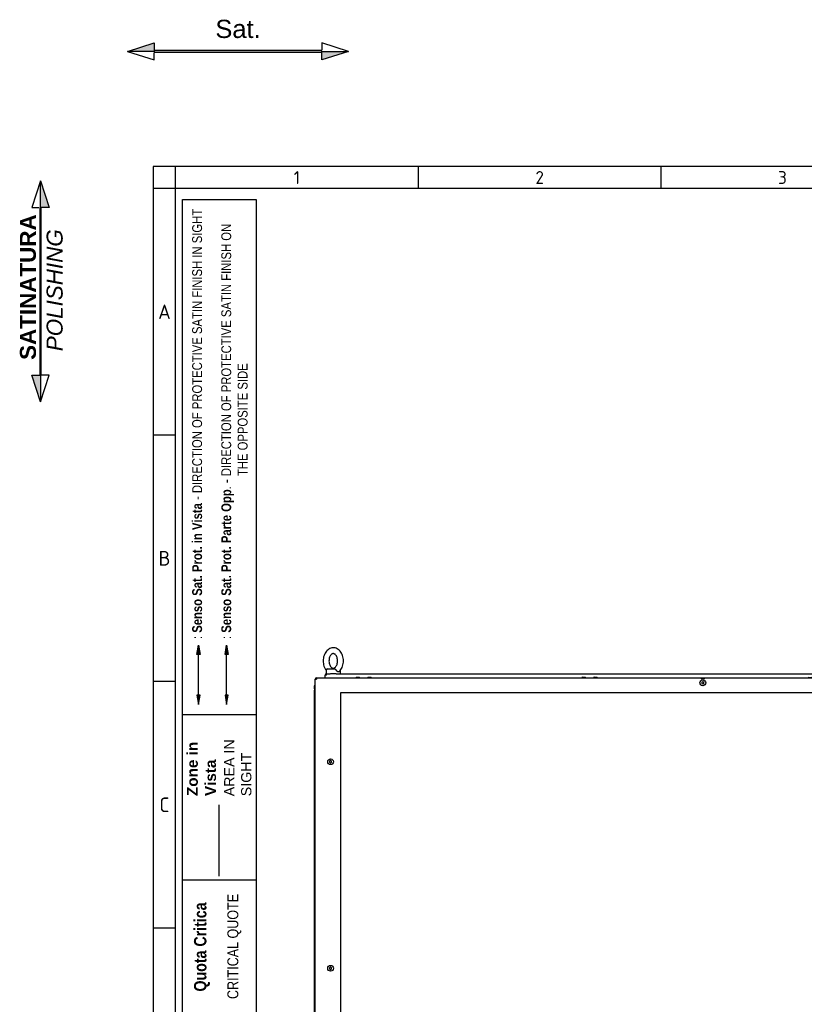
# Model space of a CAD drawing. Extents: x -12 to 412, y 11 to 308.
# Tile 4 of 11: x -12 to 96, y 173 to 308. Entities that reach past the tile are written whole.
import ezdxf
from ezdxf.lldxf.tags import DXFTag

# ---------------------------------------------------------------- set-up
doc = ezdxf.new("R2010")
doc.units = 0
doc.layers.get('0').update_dxf_attribs({"linetype": 'CONTINUOUS'})
for name, color, linetype in [('_TRANSLATION', 7, 'CONTINUOUS'), ('AE00100_03', 7, 'CONTINUOUS'), ('AE00219_03', 7, 'CONTINUOUS'), ('AE00715_01', 7, 'CONTINUOUS'), ('DEFAULT', 7, 'CONTINUOUS'), ('DV6__TRANSLATION', 7, 'CONTINUOUS'), ('F0000000_96', 7, 'CONTINUOUS'), ('M0000000_06', 7, 'CONTINUOUS'), ('M0000000_29', 7, 'CONTINUOUS'), ('M0000000_44', 7, 'CONTINUOUS'), ('M0000000_52', 7, 'CONTINUOUS'), ('M0000000_55', 7, 'CONTINUOUS')]:
    doc.layers.add(name, color=color, linetype=linetype)
tags = doc.linetypes.add('CENTER2', pattern=[28.575, 19.05, -3.175, 3.175, -3.175]).pattern_tags.tags
tags[10:11] = [DXFTag(74, 4), DXFTag(75, 0), DXFTag(340, '0'), DXFTag(46, 0.0), DXFTag(50, 0.0), DXFTag(44, 0.0), DXFTag(45, 0.0)]
tags[8:9] = [DXFTag(74, 4), DXFTag(75, 0), DXFTag(340, '0'), DXFTag(46, 0.0), DXFTag(50, 0.0), DXFTag(44, 0.0), DXFTag(45, 0.0)]
tags[6:7] = [DXFTag(74, 4), DXFTag(75, 0), DXFTag(340, '0'), DXFTag(46, 0.0), DXFTag(50, 0.0), DXFTag(44, 0.0), DXFTag(45, 0.0)]
tags[4:5] = [DXFTag(74, 4), DXFTag(75, 0), DXFTag(340, '0'), DXFTag(46, 0.0), DXFTag(50, 0.0), DXFTag(44, 0.0), DXFTag(45, 0.0)]
tags = doc.linetypes.add('DASHDOT2', pattern=[12.7, 6.35, -3.175, 0, -3.175]).pattern_tags.tags
tags[10:11] = [DXFTag(74, 4), DXFTag(75, 0), DXFTag(340, '0'), DXFTag(46, 0.0), DXFTag(50, 0.0), DXFTag(44, 0.0), DXFTag(45, 0.0)]
tags[8:9] = [DXFTag(74, 4), DXFTag(75, 0), DXFTag(340, '0'), DXFTag(46, 0.0), DXFTag(50, 0.0), DXFTag(44, 0.0), DXFTag(45, 0.0)]
tags[6:7] = [DXFTag(74, 4), DXFTag(75, 0), DXFTag(340, '0'), DXFTag(46, 0.0), DXFTag(50, 0.0), DXFTag(44, 0.0), DXFTag(45, 0.0)]
tags[4:5] = [DXFTag(74, 4), DXFTag(75, 0), DXFTag(340, '0'), DXFTag(46, 0.0), DXFTag(50, 0.0), DXFTag(44, 0.0), DXFTag(45, 0.0)]
tags = doc.linetypes.add('HIDDEN2', pattern=[4.7625, 3.175, -1.5875]).pattern_tags.tags
tags[6:7] = [DXFTag(74, 4), DXFTag(75, 0), DXFTag(340, '0'), DXFTag(46, 0.0), DXFTag(50, 0.0), DXFTag(44, 0.0), DXFTag(45, 0.0)]
tags[4:5] = [DXFTag(74, 4), DXFTag(75, 0), DXFTag(340, '0'), DXFTag(46, 0.0), DXFTag(50, 0.0), DXFTag(44, 0.0), DXFTag(45, 0.0)]

# ---------------------------------------------------------------- blocks, each defined once
blk = doc.blocks.new('SE5')
at = {"layer": 'AE00100_03', "color": 7, "linetype": 'CONTINUOUS'}
for p, q in [((34.49, 217.5), (34.13, 217.5)), ((36.09, 217.5), (35.73, 217.5)), ((65.49, 217.5), (65.13, 217.5)), ((67.09, 217.5), (66.73, 217.5)), ((96.2, 217.5), (96.56, 217.5)), ((97.8, 217.5), (98.16, 217.5)), ((127.2, 217.5), (127.56, 217.5)), ((128.8, 217.5), (129.16, 217.5))]:
    blk.add_line(p, q, dxfattribs=at)
for centre, start, end in [((34.13, 217.42), 90, 180), ((34.49, 217.42), 0, 90), ((35.73, 217.42), 90, 180), ((36.09, 217.42), 0, 90), ((65.13, 217.42), 90, 180), ((65.49, 217.42), 0, 90), ((66.73, 217.42), 90, 180), ((67.09, 217.42), 0, 90), ((96.2, 217.42), 90, 180), ((96.56, 217.42), 0, 90), ((97.8, 217.42), 90, 180), ((98.16, 217.42), 0, 90), ((127.2, 217.42), 90, 180), ((127.56, 217.42), 0, 90), ((128.8, 217.42), 90, 180), ((129.16, 217.42), 0, 90)]:
    blk.add_arc(centre, 0.0867, start, end, dxfattribs=at)
at = {"layer": 'AE00219_03', "color": 7, "linetype": 'CONTINUOUS'}
for p, q in [((81.65, 216.9), (81.51, 216.83)), ((81.51, 216.83), (81.51, 216.67)), ((81.51, 216.67), (81.65, 216.6)), ((81.78, 216.83), (81.65, 216.9)), ((81.65, 216.6), (81.78, 216.67)), ((81.78, 216.67), (81.78, 216.83)), ((30.58, 206.07), (30.45, 205.99)), ((30.45, 205.99), (30.45, 205.84)), ((30.45, 205.84), (30.58, 205.76)), ((30.71, 205.99), (30.58, 206.07)), ((30.58, 205.76), (30.71, 205.84)), ((30.71, 205.84), (30.71, 205.99)), ((132.71, 206.07), (132.58, 205.99)), ((132.58, 205.99), (132.58, 205.84)), ((132.58, 205.84), (132.71, 205.76)), ((132.85, 205.99), (132.71, 206.07)), ((132.71, 205.76), (132.85, 205.84)), ((132.85, 205.84), (132.85, 205.99)), ((30.58, 177.74), (30.45, 177.66)), ((30.45, 177.66), (30.45, 177.51)), ((30.45, 177.51), (30.58, 177.43)), ((30.71, 177.66), (30.58, 177.74)), ((30.58, 177.43), (30.71, 177.51)), ((30.71, 177.51), (30.71, 177.66)), ((132.71, 177.74), (132.58, 177.66)), ((132.58, 177.66), (132.58, 177.51)), ((132.58, 177.51), (132.71, 177.43)), ((132.85, 177.66), (132.71, 177.74)), ((132.71, 177.43), (132.85, 177.51)), ((132.85, 177.51), (132.85, 177.66)), ((30.58, 138.07), (30.45, 137.99)), ((30.45, 137.99), (30.45, 137.84)), ((30.45, 137.84), (30.58, 137.76)), ((30.71, 137.99), (30.58, 138.07)), ((30.58, 137.76), (30.71, 137.84)), ((30.71, 137.84), (30.71, 137.99)), ((132.71, 138.07), (132.58, 137.99)), ((132.58, 137.99), (132.58, 137.84)), ((132.58, 137.84), (132.71, 137.76)), ((132.85, 137.99), (132.71, 138.07)), ((132.71, 137.76), (132.85, 137.84)), ((132.85, 137.84), (132.85, 137.99)), ((30.58, 109.74), (30.45, 109.66)), ((30.45, 109.66), (30.45, 109.51)), ((30.45, 109.51), (30.58, 109.43)), ((30.71, 109.66), (30.58, 109.74)), ((30.58, 109.43), (30.71, 109.51)), ((30.71, 109.51), (30.71, 109.66)), ((132.71, 109.74), (132.58, 109.66)), ((132.58, 109.66), (132.58, 109.51)), ((132.58, 109.51), (132.71, 109.43)), ((132.85, 109.66), (132.71, 109.74)), ((132.71, 109.43), (132.85, 109.51)), ((132.85, 109.51), (132.85, 109.66)), ((81.65, 98.9), (81.51, 98.83)), ((81.51, 98.83), (81.51, 98.67)), ((81.51, 98.67), (81.65, 98.6)), ((81.78, 98.83), (81.65, 98.9)), ((81.65, 98.6), (81.78, 98.67)), ((81.78, 98.67), (81.78, 98.83))]:
    blk.add_line(p, q, dxfattribs=at)
for centre in [(81.65, 216.75), (30.58, 205.92), (132.71, 205.92), (30.58, 177.58), (132.71, 177.58), (30.58, 137.92), (132.71, 137.92), (30.58, 109.58), (132.71, 109.58), (81.65, 98.75)]:
    blk.add_circle(centre, 0.4, dxfattribs=at)
at = {"layer": 'AE00715_01', "color": 7, "linetype": 'CONTINUOUS'}
for p, q in [((29.95, 218.45), (29.95, 217.98)), ((30.03, 217.98), (29.95, 217.98)), ((30.15, 218.65), (31.17, 218.65)), ((31.35, 217.98), (30.55, 217.98)), ((31.95, 217.98), (31.95, 218.45)), ((131.35, 218.45), (131.35, 217.98)), ((131.94, 217.98), (132.75, 217.98)), ((132.13, 218.65), (133.15, 218.65)), ((133.26, 217.98), (133.35, 217.98)), ((133.35, 217.98), (133.35, 218.45))]:
    blk.add_line(p, q, dxfattribs=at)
for centre, start, end in [((30.15, 218.45), 90, 180), ((133.15, 218.45), 0, 90)]:
    blk.add_arc(centre, 0.2, start, end, dxfattribs=at)
for points, knots in [([(30.95, 221.55), (30.88, 221.55), (30.73, 221.54), (30.47, 221.46), (30.22, 221.3), (29.99, 221.08), (29.81, 220.81), (29.67, 220.49), (29.58, 220.13), (29.55, 219.75), (29.58, 219.38), (29.66, 219.01), (29.79, 218.72), (29.9, 218.55), (29.95, 218.49)], [0, 0, 0, 0, 0.0511613, 0.1288559, 0.2067494, 0.2863582, 0.3682439, 0.451924, 0.536534, 0.6214446, 0.7066272, 0.7922322, 0.8784264, 0.9370041, 0.9370041, 0.9370041, 0.9370041]), ([(30.95, 220.75), (30.97, 220.75), (31.02, 220.75), (31.12, 220.71), (31.25, 220.61), (31.38, 220.44), (31.47, 220.21), (31.53, 219.95), (31.54, 219.67), (31.5, 219.4), (31.42, 219.16), (31.31, 218.96), (31.18, 218.83), (31.05, 218.76), (30.94, 218.74), (30.82, 218.77), (30.69, 218.85), (30.56, 218.99), (30.45, 219.2), (30.38, 219.45), (30.35, 219.72), (30.37, 220), (30.43, 220.25), (30.54, 220.47), (30.66, 220.63), (30.79, 220.72), (30.88, 220.75), (30.93, 220.75), (30.95, 220.75)], [0, 0, 0, 0, 0.019258, 0.061394, 0.099902, 0.141134, 0.181305, 0.221357, 0.261507, 0.30164, 0.341458, 0.380828, 0.42004, 0.459856, 0.502645, 0.548363, 0.58758, 0.62531, 0.665613, 0.705679, 0.74579, 0.785955, 0.825929, 0.865471, 0.904665, 0.944071, 0.985261, 1, 1, 1, 1]), ([(31.77, 218.31), (31.82, 218.35), (31.93, 218.45), (32.09, 218.7), (32.23, 219.02), (32.32, 219.38), (32.35, 219.75), (32.32, 220.13), (32.23, 220.49), (32.08, 220.82), (31.88, 221.11), (31.63, 221.34), (31.35, 221.49), (31.11, 221.55), (30.98, 221.55), (30.95, 221.55)], [0, 0, 0, 0, 0.042756, 0.124685, 0.208392, 0.293016, 0.377934, 0.463126, 0.548744, 0.634953, 0.72173, 0.808235, 0.892989, 0.974771, 1, 1, 1, 1]), ([(132.35, 221.55), (132.28, 221.55), (132.13, 221.54), (131.87, 221.46), (131.62, 221.3), (131.39, 221.08), (131.21, 220.81), (131.07, 220.49), (130.98, 220.13), (130.95, 219.75), (130.98, 219.38), (131.06, 219.01), (131.21, 218.69), (131.37, 218.44), (131.48, 218.34), (131.52, 218.31)], [0, 0, 0, 0, 0.051155, 0.12884, 0.206723, 0.286322, 0.368198, 0.451867, 0.536467, 0.621367, 0.706539, 0.792133, 0.878316, 0.965074, 1, 1, 1, 1]), ([(132.35, 220.75), (132.37, 220.75), (132.42, 220.75), (132.52, 220.71), (132.65, 220.61), (132.78, 220.44), (132.87, 220.21), (132.93, 219.95), (132.94, 219.67), (132.9, 219.4), (132.82, 219.16), (132.71, 218.96), (132.58, 218.83), (132.45, 218.76), (132.34, 218.74), (132.22, 218.77), (132.09, 218.85), (131.96, 218.99), (131.85, 219.2), (131.78, 219.45), (131.75, 219.72), (131.77, 220), (131.83, 220.25), (131.94, 220.47), (132.06, 220.63), (132.19, 220.72), (132.28, 220.75), (132.33, 220.75), (132.35, 220.75)], [0, 0, 0, 0, 0.019258, 0.061394, 0.099902, 0.141134, 0.181305, 0.221357, 0.261507, 0.30164, 0.341458, 0.380828, 0.42004, 0.459856, 0.502645, 0.548363, 0.58758, 0.62531, 0.665613, 0.705679, 0.74579, 0.785955, 0.825929, 0.865471, 0.904665, 0.944071, 0.985261, 1, 1, 1, 1]), ([(133.32, 218.46), (133.38, 218.53), (133.5, 218.71), (133.63, 219.02), (133.72, 219.38), (133.75, 219.75), (133.72, 220.13), (133.63, 220.49), (133.48, 220.82), (133.28, 221.11), (133.03, 221.34), (132.75, 221.49), (132.51, 221.55), (132.38, 221.55), (132.35, 221.55)], [0.0542613, 0.0542613, 0.0542613, 0.0542613, 0.1248106, 0.2085062, 0.2931176, 0.3780234, 0.4632034, 0.5488085, 0.6350055, 0.7217698, 0.8082627, 0.893004, 0.9747743, 1, 1, 1, 1]), ([(31.17, 218.65), (31.18, 218.65), (31.18, 218.65), (31.2, 218.64), (31.21, 218.64), (31.23, 218.63), (31.24, 218.62), (31.25, 218.61), (31.26, 218.6), (31.28, 218.58), (31.29, 218.57), (31.31, 218.55), (31.31, 218.54), (31.34, 218.5), (31.35, 218.48), (31.37, 218.45)], [0, 0, 0, 0, 0.125, 0.125, 0.25, 0.25, 0.375, 0.375, 0.5, 0.5, 0.625, 0.625, 0.75, 0.75, 1, 1, 1, 1]), ([(31.78, 218.3), (31.77, 218.3), (31.76, 218.29), (31.74, 218.28), (31.73, 218.27), (31.71, 218.26), (31.7, 218.26), (31.68, 218.25), (31.67, 218.25), (31.64, 218.25), (31.63, 218.25), (31.6, 218.26), (31.59, 218.26), (31.56, 218.27), (31.55, 218.28), (31.52, 218.29), (31.51, 218.3), (31.47, 218.32), (31.45, 218.34), (31.41, 218.38), (31.4, 218.39), (31.38, 218.42), (31.37, 218.43), (31.37, 218.45)], [0.2532742, 0.2532742, 0.2532742, 0.2532742, 0.3125, 0.3125, 0.375, 0.375, 0.4375, 0.4375, 0.5, 0.5, 0.5625, 0.5625, 0.625, 0.625, 0.6875, 0.6875, 0.75, 0.75, 0.875, 0.875, 0.9375, 0.9375, 1, 1, 1, 1]), ([(131.93, 218.45), (131.91, 218.42), (131.89, 218.39), (131.85, 218.34), (131.82, 218.32), (131.78, 218.3), (131.77, 218.29), (131.74, 218.28), (131.73, 218.27), (131.7, 218.26), (131.69, 218.26), (131.66, 218.25), (131.65, 218.25), (131.63, 218.25), (131.62, 218.25), (131.59, 218.26), (131.58, 218.26), (131.56, 218.27), (131.55, 218.28), (131.53, 218.29), (131.52, 218.3), (131.51, 218.3)], [0, 0, 0, 0, 0.125, 0.125, 0.25, 0.25, 0.3125, 0.3125, 0.375, 0.375, 0.4375, 0.4375, 0.5, 0.5, 0.5625, 0.5625, 0.625, 0.625, 0.6875, 0.6875, 0.7486086, 0.7486086, 0.7486086, 0.7486086]), ([(131.93, 218.45), (131.94, 218.48), (131.95, 218.5), (131.98, 218.54), (131.99, 218.55), (132, 218.57), (132.01, 218.58), (132.03, 218.6), (132.04, 218.61), (132.06, 218.62), (132.07, 218.63), (132.08, 218.64), (132.09, 218.64), (132.11, 218.65), (132.12, 218.65), (132.13, 218.65)], [0, 0, 0, 0, 0.25, 0.25, 0.375, 0.375, 0.5, 0.5, 0.625, 0.625, 0.75, 0.75, 0.875, 0.875, 1, 1, 1, 1])]:
    blk.add_open_spline(points, degree=3, knots=knots, dxfattribs=at)
at = {"layer": 'DV6__TRANSLATION', "color": 7, "linetype": 'CENTER2'}
for p, q in [((31.98, 100.08), (31.98, 215.42)), ((31.98, 215.42), (131.31, 215.42)), ((131.31, 215.42), (131.31, 100.08)), ((131.31, 100.08), (31.98, 100.08))]:
    blk.add_line(p, q, dxfattribs=at)
at = {"layer": 'F0000000_96', "color": 7, "linetype": 'CONTINUOUS'}
for p, q in [((28.45, 98.27), (28.45, 217.23)), ((28.45, 217.23), (28.63, 217.23)), ((28.63, 217.42), (134.66, 217.42)), ((28.63, 217.42), (28.63, 217.42)), ((134.66, 217.42), (134.66, 217.42)), ((134.85, 217.23), (134.66, 217.23)), ((134.85, 98.27), (134.85, 217.23)), ((28.45, 98.27), (28.63, 98.27)), ((28.63, 98.08), (134.66, 98.08)), ((28.63, 98.08), (28.63, 98.08)), ((134.85, 98.27), (134.66, 98.27)), ((134.66, 98.08), (134.66, 98.08))]:
    blk.add_line(p, q, dxfattribs=at)
for centre, radius, start, end in [((28.63, 217.23), 0.187, 90, 180), ((40.23, 217.24), 11.6, 179.1297, 180.0518), ((81.65, 216.75), 0.558, 59.3255, 120.6745), ((134.66, 217.23), 0.187, 0, 90), ((124.39, 217.25), 10.27, 359.8886, 0.9299), ((28.63, 98.27), 0.187, 180, 270), ((38.9, 98.25), 10.27, 179.8886, 180.9299), ((81.65, 98.75), 0.558, 239.3255, 300.6745), ((124.39, 98.25), 10.27, 359.0701, 0.1114), ((134.66, 98.27), 0.187, 270, 0)]:
    blk.add_arc(centre, radius, start, end, dxfattribs=at)
at = {"layer": 'M0000000_06', "color": 7, "linetype": 'CONTINUOUS'}
for p, q in [((29.96, 98.08), (29.96, 97.92)), ((30.01, 97.92), (30.01, 98.08)), ((31.51, 97.75), (30.18, 97.75)), ((30.18, 97.7), (30.45, 97.7)), ((30.45, 97.63), (30.45, 97.75)), ((30.58, 97.62), (30.46, 97.62)), ((31.31, 97.62), (30.58, 97.62)), ((31.43, 97.62), (31.31, 97.62)), ((31.45, 97.63), (31.45, 97.75)), ((31.45, 97.7), (31.51, 97.7)), ((31.51, 97.92), (31.51, 98.08)), ((31.51, 97.7), (31.51, 97.92)), ((31.51, 97.7), (31.58, 97.7)), ((31.58, 97.92), (31.58, 98.08)), ((31.58, 97.7), (31.58, 97.92)), ((131.71, 98.08), (131.71, 97.92)), ((131.71, 97.92), (131.71, 97.7)), ((131.78, 97.7), (131.71, 97.7)), ((131.78, 98.08), (131.78, 97.92)), ((131.78, 97.92), (131.78, 97.7)), ((133.11, 97.75), (131.78, 97.75)), ((131.78, 97.7), (131.85, 97.7)), ((131.85, 97.63), (131.85, 97.75)), ((131.98, 97.62), (131.86, 97.62)), ((132.71, 97.62), (131.98, 97.62)), ((132.83, 97.62), (132.71, 97.62)), ((132.85, 97.63), (132.85, 97.75)), ((132.85, 97.7), (133.11, 97.7)), ((133.28, 98.08), (133.28, 97.92)), ((133.33, 97.92), (133.33, 98.08))]:
    blk.add_line(p, q, dxfattribs=at)
for centre, radius, start, end in [((30.18, 97.92), 0.217, 180, 270), ((30.18, 97.92), 0.167, 180, 270), ((30.46, 97.63), 0.0167, 180, 270), ((31.43, 97.63), 0.0167, 270, 0), ((131.86, 97.63), 0.0167, 180, 270), ((132.83, 97.63), 0.0167, 270, 0), ((133.11, 97.92), 0.167, 270, 0), ((133.11, 97.92), 0.217, 270, 0)]:
    blk.add_arc(centre, radius, start, end, dxfattribs=at)
at = {"layer": 'M0000000_29', "color": 7, "linetype": 'CONTINUOUS'}
for p, q in [((28.31, 215.75), (28.31, 99.75)), ((28.45, 215.75), (28.31, 215.75)), ((134.85, 215.75), (134.98, 215.75)), ((134.98, 99.75), (134.98, 215.75)), ((28.45, 99.75), (28.31, 99.75)), ((134.85, 99.75), (134.98, 99.75))]:
    blk.add_line(p, q, dxfattribs=at)
at = {"layer": 'M0000000_44', "color": 7, "linetype": 'CONTINUOUS'}
for p, q in [((28.31, 216.27), (28.31, 216)), ((28.39, 216), (28.39, 216.27)), ((28.4, 216.27), (28.4, 216)), ((134.89, 216.27), (134.89, 216)), ((134.9, 216), (134.9, 216.27)), ((134.98, 216.27), (134.98, 216)), ((28.31, 99.23), (28.31, 99.5)), ((28.39, 99.5), (28.39, 99.23)), ((28.4, 99.23), (28.4, 99.5)), ((134.89, 99.23), (134.89, 99.5)), ((134.9, 99.5), (134.9, 99.23)), ((134.98, 99.23), (134.98, 99.5))]:
    blk.add_line(p, q, dxfattribs=at)
for centre, radius, start, end in [((28.4, 216.27), 0.0833, 53.1301, 180), ((28.4, 216.27), 0.00333, 0, 180), ((134.9, 216.27), 0.0833, 0, 126.8699), ((134.9, 216.27), 0.00333, 0, 180), ((28.56, 216), 0.247, 180, 242.6478), ((28.56, 216), 0.167, 180, 227.1564), ((28.57, 216), 0.167, 180, 223.9455), ((134.73, 216), 0.247, 297.3522, 0), ((134.73, 216), 0.167, 312.8436, 0), ((134.73, 216), 0.167, 316.0545, 0), ((28.56, 99.5), 0.247, 117.3522, 180), ((28.4, 99.23), 0.0833, 180, 306.8699), ((28.56, 99.5), 0.167, 132.8436, 180), ((28.4, 99.23), 0.00333, 180, 0), ((28.57, 99.5), 0.167, 136.0545, 180), ((134.73, 99.5), 0.247, 0, 62.6478), ((134.73, 99.5), 0.167, 0, 47.1564), ((134.73, 99.5), 0.167, 0, 43.9455), ((134.9, 99.23), 0.0833, 233.1301, 0), ((134.9, 99.23), 0.00333, 180, 0)]:
    blk.add_arc(centre, radius, start, end, dxfattribs=at)
at = {"layer": 'M0000000_52', "color": 7, "linetype": 'CONTINUOUS'}
blk.add_line((131.71, 97.75), (31.58, 97.75), dxfattribs=at)
at = {"layer": 'M0000000_55', "color": 7, "linetype": 'CONTINUOUS'}
for p, q in [((29.85, 217.42), (29.85, 217.8)), ((29.85, 217.8), (29.85, 217.8)), ((29.85, 217.8), (29.85, 217.8)), ((30.03, 217.98), (30.54, 217.98)), ((30.03, 217.8), (30.03, 217.98)), ((31.35, 217.98), (131.94, 217.98)), ((132.75, 217.98), (133.26, 217.98)), ((133.26, 217.98), (133.26, 217.8)), ((133.45, 217.8), (133.45, 217.81)), ((133.45, 217.8), (133.45, 217.42))]:
    blk.add_line(p, q, dxfattribs=at)
for centre, radius, start, end in [((30.03, 217.8), 0.187, 90.0029, 179.9971), ((30.02, 206.2), 11.6, 89.9482, 90.8683), ((133.26, 217.8), 0.187, 3.2641, 90), ((133.28, 207.35), 10.44, 89.0833, 90.1028)]:
    blk.add_arc(centre, radius, start, end, dxfattribs=at)
blk = doc.blocks.new('SAT')
at = {"linetype": 'CONTINUOUS'}
for points in [[(-15.18, -1.89), (-11.5, -1.89), (-11.5, -0.72)], [(11.5, -2), (11.5, -1.78), (-11.5, -1.78), (-11.5, -2)], [(15.18, -1.89), (11.5, -1.89), (11.5, -3.06)]]:
    blk.add_hatch(color=7, dxfattribs=at).paths.add_polyline_path(points)
at = {"color": 7, "linetype": 'CONTINUOUS'}
for p, q in [((15.18, -1.89), (11.5, -0.72)), ((11.5, -0.72), (11.5, -1.68)), ((-15.18, -1.89), (-11.5, -3.06)), ((-11.5, -3.06), (-11.5, -2.1))]:
    blk.add_line(p, q, dxfattribs=at)
for points in [[(-15.18, -1.89), (-11.5, -0.72), (-11.5, -1.89), (-15.18, -1.89)], [(11.5, -2), (11.5, -1.78), (-11.5, -1.78), (-11.5, -2), (11.5, -2)], [(15.18, -1.89), (11.5, -3.06), (11.5, -1.89), (15.18, -1.89)]]:
    blk.add_lwpolyline(points, dxfattribs=at)
at = {"insert": (0, -0.09), "char_height": 2.5, "width": 6.25, "attachment_point": 8}
blk.add_mtext('{\\fArial|b0||i0||c0|p34;\\C7;\\H2.5;\\W1.;Sat.}', dxfattribs=at)
blk = doc.blocks.new('BLOCCO2')
at = {"linetype": 'CONTINUOUS'}
for points in [[(-0.11, 14.87), (-0.11, 11.19), (1.06, 11.19)], [(0, 11.19), (-0.22, 11.19), (-0.22, -11.81), (0, -11.81)], [(-0.11, -15.49), (-0.11, -11.81), (-1.28, -11.81)]]:
    blk.add_hatch(color=7, dxfattribs=at).paths.add_polyline_path(points)
at = {"color": 7, "linetype": 'CONTINUOUS'}
for p, q in [((-0.11, 14.87), (-1.28, 11.19)), ((-1.28, 11.19), (-0.32, 11.19)), ((1.06, -11.81), (-0.11, -11.81)), ((-0.11, -15.49), (1.06, -11.81))]:
    blk.add_line(p, q, dxfattribs=at)
for points in [[(-0.11, 14.87), (1.06, 11.19), (-0.11, 11.19), (-0.11, 14.87)], [(0, 11.19), (-0.22, 11.19), (-0.22, -11.81), (0, -11.81), (0, 11.19)], [(-0.11, -15.49), (-1.28, -11.81), (-0.11, -11.81), (-0.11, -15.49)]]:
    blk.add_lwpolyline(points, dxfattribs=at)
at = {"layer": '_TRANSLATION', "insert": (0.01, -0.16), "char_height": 2.2, "width": 23.2647, "attachment_point": 5, "rotation": 90}
blk.add_mtext('{\\fArial|b0||i0||c0|p34;\\C7;\\H2.2;\\W1.; }{\\fArial|b1||i0||c0|p34;\\C7;\\H2.2;\\W1.;SATINATURA \\P}{\\fArial|b0||i1||c0|p34;\\C7;\\H2.2;\\W1.;POLISHING}', dxfattribs=at)

msp = doc.modelspace()

# ---------------------------------------------------------------- hatches: boundary and pattern name
at = {"linetype": 'CONTINUOUS'}
for points in [[(12.2434, 220.6281), (12.6795, 220.6281), (12.4615, 221.9365)], [(16.1006, 220.6281), (16.5367, 220.6281), (16.3186, 221.9365)], [(12.2434, 215.0672), (12.4615, 213.7588), (12.6795, 215.0672)], [(16.1006, 215.0672), (16.3186, 213.7588), (16.5367, 215.0672)]]:
    msp.add_hatch(color=7, dxfattribs=at).paths.add_polyline_path(points)

# ---------------------------------------------------------------- linework, layer by layer
at = {"color": 7, "linetype": 'CONTINUOUS'}
for p, q in [((6.2345, 287.5885), (6.2345, 10.9591)), ((412.092, 287.5885), (6.2345, 287.5885)), ((42.5799, 287.5885), (42.5799, 284.5597)), ((75.8966, 287.5885), (75.8966, 284.5597)), ((9.2632, 250.7382), (6.2345, 250.7382)), ((12.4615, 215.0672), (12.4615, 220.6281)), ((9.2632, 216.9167), (6.2345, 216.9167)), ((20.3688, 212.3477), (10.2728, 212.3477)), ((20.3688, 189.6477), (10.2728, 189.6477)), ((20.3688, 189.6477), (10.2728, 189.6477)), ((9.2632, 183.0953), (6.2345, 183.0953))]:
    msp.add_line(p, q, dxfattribs=at)
at = {"color": 7, "linetype": 'HIDDEN2'}
msp.add_line((16.3186, 215.0672), (16.3186, 220.6281), dxfattribs=at)
at = {"color": 7, "linetype": 'DASHDOT2'}
msp.add_line((15.2777, 190.2098), (15.2777, 200.0231), dxfattribs=at)
at = {"color": 7, "linetype": 'CONTINUOUS'}
for points in [[(12.2434, 220.6281), (12.4615, 221.9365), (12.6795, 220.6281), (12.2434, 220.6281)], [(16.1006, 220.6281), (16.3186, 221.9365), (16.5367, 220.6281), (16.1006, 220.6281)], [(12.2434, 215.0672), (12.4615, 213.7588), (12.6795, 215.0672), (12.2434, 215.0672)], [(16.1006, 215.0672), (16.3186, 213.7588), (16.5367, 215.0672), (16.1006, 215.0672)]]:
    msp.add_lwpolyline(points, dxfattribs=at)
at = {"layer": 'DEFAULT', "color": 7, "linetype": 'CONTINUOUS'}
for p, q in [((9.2632, 287.5885), (9.2632, 10.9591)), ((412.092, 284.5597), (6.2345, 284.5597)), ((10.2728, 28.5002), (10.2728, 283.0453)), ((10.2728, 283.0453), (20.3688, 283.0453)), ((20.3688, 283.0453), (20.3688, 28.5002))]:
    msp.add_line(p, q, dxfattribs=at)

# ---------------------------------------------------------------- block references
at = {"layer": '_TRANSLATION', "color": 7}
for name, p in [('SAT', (17.8767, 305.2794)), ('BLOCCO2', (-9.1161, 270.7739))]:
    msp.add_blockref(name, p, dxfattribs=at)
at = {"layer": '_TRANSLATION'}
msp.add_blockref('SE5', (0, 0), dxfattribs=at)

# ---------------------------------------------------------------- texts
for s, insert, char_height, width, attachment_point in [('{\\fSolid Edge ANSI|b0||i0||c0|p34;\\C7;\\H1.766793;\\W1.;1}', (25.9517, 286.074), 1.766793, 1.987652, 5), ('{\\fSolid Edge ANSI|b0||i0||c0|p34;\\C7;\\H1.766793;\\W1.;2}', (59.2684, 285.1957), 1.766793, 1.987652, 8), ('{\\fSolid Edge ANSI|b0||i0||c0|p34;\\C7;\\H1.766793;\\W1.;3}', (92.585, 285.1957), 1.766793, 1.987652, 8), ('{\\fSolid Edge ANSI|b0||i0||c0|p34;\\C7;\\H2.019192;\\W1.;A}', (7.7833, 266.6451), 2.019192, 2.271601, 8), ('{\\fSolid Edge ANSI|b0||i0||c0|p34;\\C7;\\H2.019192;\\W1.;B}', (7.7871, 232.8236), 2.019192, 2.524, 8), ('{\\fSolid Edge ANSI|b0||i0||c0|p34;\\C7;\\H2.019192;\\W1.;C}', (7.7852, 199.0021), 2.019192, 2.3978, 8)]:
    msp.add_mtext(s, dxfattribs=dict(insert=insert, char_height=char_height, width=width, attachment_point=attachment_point))
at = {"attachment_point": 7, "rotation": 90}
for s, insert, char_height, width in [('{\\fArial Narrow|b0||i0||c0|p34;\\C7;\\H1.35;\\W1.;: }{\\fArial Narrow|b1||i0||c0|p34;\\C7;\\H1.35;\\W1.;Senso Sat. Prot. in Vista }{\\fArial Narrow|b0||i0||c0|p34;\\C7;\\H1.35;\\W1.;- DIRECTION OF PROTECTIVE SATIN FINISH IN SIGHT}', (12.9592, 222.7545), 1.35, 58.957329), ('{\\fArial Narrow|b0||i0||c0|p34;\\C7;\\H1.35;\\W1.;: }{\\fArial Narrow|b1||i0||c0|p34;\\C7;\\H1.35;\\W1.;Senso Sat. Prot. Parte Opp}{\\fArial Narrow|b0||i0||c0|p34;\\C7;\\H1.35;\\W1.;. - DIRECTION OF PROTECTIVE SATIN FINISH ON\\P}{\\fArial Narrow|b0||i0||c0|p34;\\C7;\\H1.35;\\W1.;                                                    THE OPPOSITE SIDE}', (19.2043, 222.7614), 1.35, 61.020568), ('{\\fArial|b1||i0||c0|p34;\\C7;\\H1.5;\\W1.;Zone in\\P}{\\fArial|b1||i0||c0|p34;\\C7;\\H1.5;\\W1.;Vista}', (14.8776, 201.2078), 1.5, 8.053202), ('{\\fArial|b0||i0||c0|p34;\\C7;\\H1.4;\\W1.;AREA IN\\P}{\\fArial|b0||i0||c0|p34;\\C7;\\H1.4;\\W1.;SIGHT}', (19.7282, 201.1805), 1.4, 8.099166), ('{\\fArial Narrow|b1||i0||c0|p34;\\C7;\\H1.7;\\W1.;Quota Critica}', (14.0241, 174.3883), 1.7, 12.747257), ('{\\fArial Narrow|b0||i0||c0|p34;\\C7;\\H1.5;\\W1.;CRITICAL QUOTE}', (18.3274, 173.3632), 1.5, 14.774532)]:
    msp.add_mtext(s, dxfattribs=dict(at, insert=insert, char_height=char_height, width=width))

doc.saveas('drawing.dxf')
